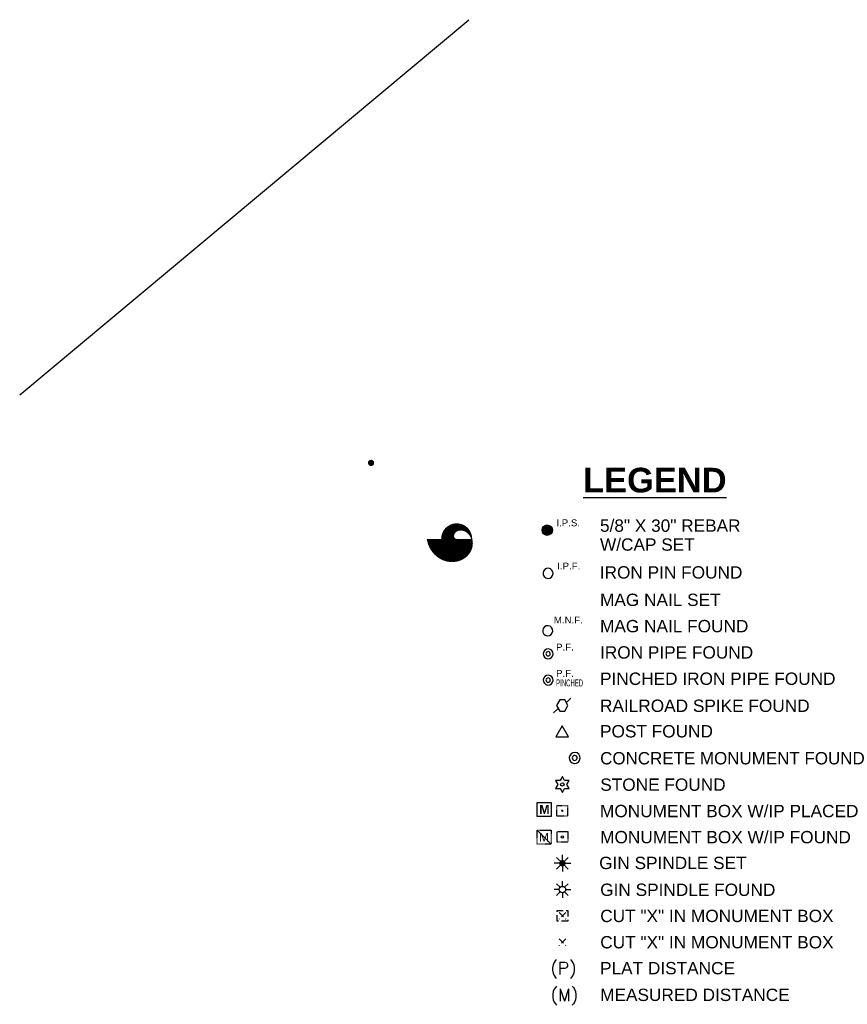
# Model space of a CAD drawing. Header units: feet. Extents: x 1372214 to 1390604, y 439650 to 444412.
# Tile 1 of 12: x 1373841 to 1374009, y 439951 to 440151. Entities that reach past the tile are written whole.
import ezdxf
from ezdxf.enums import TextEntityAlignment as Align

# ---------------------------------------------------------------- set-up
doc = ezdxf.new("R2010")
doc.units = ezdxf.units.FT
doc.header["$MEASUREMENT"] = 0
doc.linetypes.add('HIDDEN4', pattern=[0.09375, 0.0625, -0.03125])
doc.layers.add('RW_P_Text', color=130, linetype='Continuous')
doc.layers.add('RW_P_Text-Boundary', color=20, linetype='Continuous')
doc.styles.add('COEC', font='arialbd.ttf')
doc.styles.add('LEROY', font='simplex')
doc.styles.add('ODOT', font='arialbd.ttf')
doc.styles.get("Standard").update_dxf_attribs({"font": 'arial.ttf'})

# ---------------------------------------------------------------- blocks, each defined once
blk = doc.blocks.new('306')
at = {"color": 0, "linetype": 'ByBlock'}
for p, q in [((0.0415, 0.0286), (0.0882, 0.0752)), ((-0.0415, -0.0286), (-0.0882, -0.0752))]:
    blk.add_line(p, q, dxfattribs=at)
blk.add_lwpolyline([(-0.025, -0.0571), (0.025, -0.0571), (0.058, 0), (0.025, 0.0571), (-0.025, 0.0571), (-0.058, 0)], close=True, dxfattribs=at)
blk = doc.blocks.new('307')
at = {"linetype": 'HIDDEN4'}
for p, q in [((-0.0543, 0.0543), (0.0543, 0.0543)), ((-0.0543, -0.0544), (-0.0543, 0.0543)), ((0.0543, 0.0543), (0.0543, -0.0544)), ((0.0543, -0.0544), (-0.0543, -0.0544))]:
    blk.add_line(p, q, dxfattribs=at)
at = {"color": 0, "linetype": 'HIDDEN4'}
for p, q in [((-0.0343, 0.0344), (0.0343, -0.0344)), ((0.0343, 0.0343), (-0.0343, -0.0344))]:
    blk.add_line(p, q, dxfattribs=at)
blk = doc.blocks.new('309')
at = {"color": 0, "linetype": 'HIDDEN4'}
for p, q in [((-0.0343, 0.0344), (0.0343, -0.0344)), ((0.0343, 0.0343), (-0.0343, -0.0344))]:
    blk.add_line(p, q, dxfattribs=at)

msp = doc.modelspace()

# ---------------------------------------------------------------- hatches: boundary and pattern name
at = {"layer": 'RW_P_Text-Boundary'}
h = msp.add_hatch(color=256, dxfattribs=at)
edge = h.paths.add_edge_path()
edge.add_arc((1373951.22788, 439990.59988), 0.24971, 0, 360)

# ---------------------------------------------------------------- linework, layer by layer
at = {"layer": 'RW_P_Text', "const_width": 0.63}
msp.add_lwpolyline([(1373912.15981, 440061.10377, 1), (1373912.78981, 440061.10377, 1)], format="xyb", close=True, dxfattribs=at)
at = {"layer": 'RW_P_Text-Boundary'}
for p, q in [((1373841.25296, 440074.9206), (1373932.31555, 440150.94279)), ((1373946.1179, 439986.64915), (1373948.96251, 439983.80454)), ((1373951.25636, 439979.95454), (1373950.06991, 439981.14099)), ((1373951.25636, 439979.95454), (1373951.25636, 439981.63243)), ((1373951.25636, 439979.95454), (1373952.4428, 439981.14099)), ((1373951.25636, 439979.95454), (1373949.57847, 439979.95454)), ((1373951.25636, 439979.95454), (1373950.06991, 439978.76809)), ((1373951.25636, 439979.95454), (1373952.93424, 439979.95454)), ((1373951.25636, 439979.95454), (1373951.25636, 439978.27665)), ((1373951.25636, 439979.95454), (1373952.4428, 439978.76809)), ((1373951.26055, 439975.2706), (1373951.26055, 439976.30443)), ((1373950.61649, 439974.62654), (1373949.58267, 439974.62654)), ((1373950.80514, 439975.08196), (1373950.07411, 439975.81299)), ((1373950.80514, 439974.17112), (1373950.07411, 439973.44009)), ((1373951.71597, 439975.08196), (1373952.447, 439975.81299)), ((1373951.71597, 439974.17112), (1373952.447, 439973.44009)), ((1373951.90461, 439974.62654), (1373952.93844, 439974.62654)), ((1373951.26055, 439973.98248), (1373951.26055, 439972.94865))]:
    msp.add_line(p, q, dxfattribs=at)
at = {"layer": 'RW_P_Text-Boundary', "linetype": 'Continuous'}
for p, q in [((1373946.12716, 439992.27128), (1373948.97111, 439992.27128)), ((1373946.12716, 439989.42733), (1373946.12716, 439992.27128)), ((1373948.97111, 439992.27128), (1373948.97111, 439989.42733)), ((1373948.97111, 439989.42733), (1373946.12716, 439989.42733))]:
    msp.add_line(p, q, dxfattribs=at)
at = {"layer": 'RW_P_Text-Boundary', "linetype": 'HIDDEN4'}
for p, q in [((1373950.14094, 439991.68682), (1373952.31482, 439991.68682)), ((1373950.14094, 439989.51294), (1373950.14094, 439991.68682)), ((1373952.31482, 439991.68682), (1373952.31482, 439989.51294)), ((1373952.31482, 439989.51294), (1373950.14094, 439989.51294)), ((1373946.1179, 439986.64915), (1373948.96251, 439986.64915)), ((1373946.1179, 439983.80454), (1373946.1179, 439986.64915)), ((1373948.96251, 439986.64915), (1373948.96251, 439983.80454)), ((1373950.16522, 439986.36948), (1373952.3391, 439986.36948)), ((1373950.16522, 439984.1956), (1373950.16522, 439986.36948)), ((1373952.3391, 439986.36948), (1373952.3391, 439984.1956)), ((1373952.3391, 439984.1956), (1373950.16522, 439984.1956)), ((1373948.96251, 439983.80454), (1373946.1179, 439983.80454))]:
    msp.add_line(p, q, dxfattribs=at)
at = {"layer": 'RW_P_Text-Boundary'}
msp.add_lwpolyline([(1373928.25204, 440045.70027, 9, 3.15, 1), (1373931.40204, 440045.70027, 3.15, 3.15, 1)], format="xyseb", close=True, dxfattribs=at)
at = {"layer": 'RW_P_Text-Boundary', "const_width": 1.05}
msp.add_lwpolyline([(1373947.6568, 440047.47162, 1), (1373948.7068, 440047.47162, 1)], format="xyb", close=True, dxfattribs=at)
at = {"layer": 'RW_P_Text-Boundary'}
for points in [[(1373951.21283, 440007.80721), (1373949.90797, 440005.54712), (1373952.51769, 440005.54712)], [(1373950.3123, 439995.93853), (1373949.84657, 439995.13186), (1373950.77803, 439995.13186), (1373951.24376, 439994.3252), (1373951.70949, 439995.13186), (1373952.64095, 439995.13186), (1373952.17522, 439995.93853), (1373952.64095, 439996.7452), (1373951.70949, 439996.7452), (1373951.24376, 439997.55187), (1373950.77803, 439996.7452), (1373949.84657, 439996.7452)]]:
    msp.add_lwpolyline(points, close=True, dxfattribs=at)
at = {"layer": 'RW_P_Text-Boundary', "const_width": 0.64909, "flags": 128}
msp.add_lwpolyline([(1373950.93181, 439979.95454, 1), (1373951.5809, 439979.95454, 1)], format="xyb", close=True, dxfattribs=at)
at = {"layer": 'RW_P_Text-Boundary'}
for centre, radius in [((1373948.1818, 440047.47162), 1.05), ((1373951.24376, 439995.93853), 0.34904), ((1373951.25216, 439985.28254), 0.25), ((1373951.26055, 439974.62654), 0.64406)]:
    msp.add_circle(centre, radius, dxfattribs=at)
for centre, radius in [((1373948.35304, 440038.721), 1.02), ((1373948.28801, 440027.08686), 1.02), ((1373948.35723, 440022.4052), 0.9996), ((1373948.35723, 440022.4052), 0.441), ((1373948.36143, 440017.0772), 0.9996), ((1373948.36143, 440017.0772), 0.441), ((1373953.75185, 440001.30399), 1.11955), ((1373953.75185, 440001.30399), 0.49392)]:
    msp.add_arc(centre, radius, 266.5339573, 265.5339573, dxfattribs=at)

# ---------------------------------------------------------------- block references
at = {"layer": 'RW_P_Text-Boundary', "xscale": 19.999998, "yscale": 19.999998, "zscale": 19.999998}
for name, p in [('306', (1373951.22277, 440011.92081)), ('307', (1373951.26475, 439969.29875)), ('309', (1373951.26895, 439963.97055))]:
    msp.add_blockref(name, p, dxfattribs=at)

# ---------------------------------------------------------------- texts
at = {"layer": 'RW_P_Text-Boundary', "style": 'COEC'}
msp.add_text('%%ULEGEND', height=5, dxfattribs=at).set_placement((1373969.99286, 440055.11641), align=Align.CENTER)
at = {"layer": 'RW_P_Text-Boundary'}
for s, height, p in [('I.P.S.', 1.4, (1373950.04283, 440048.25711)), ('5/8" X 30" REBAR', 2.4999998, (1373958.876, 440047.14072)), ('W/CAP SET', 2.5, (1373958.876, 440043.30711)), ('I.P.F.', 1.4, (1373950.21407, 440039.50649)), ('IRON PIN FOUND', 2.4999998, (1373958.83337, 440037.66045)), ('MAG NAIL SET', 2.4999998, (1373958.8802, 440032.09773)), ('M.N.F.', 1.4, (1373949.53186, 440028.56891)), ('MAG NAIL FOUND', 2.4999998, (1373958.8802, 440026.76888)), ('P.F.', 1.4, (1373949.97167, 440023.06485)), ('IRON PIPE FOUND', 2.4999998, (1373958.8802, 440021.44002)), ('P.F.', 1.4, (1373949.97587, 440017.73686)), ('PINCHED IRON PIPE FOUND', 2.4999998, (1373958.8844, 440016.11202)), ('RAILROAD SPIKE FOUND', 2.4999998, (1373958.8802, 440010.62381)), ('POST FOUND', 2.5, (1373958.8802, 440005.45447)), ('CONCRETE MONUMENT FOUND', 2.4999998, (1373958.90666, 439999.99185)), ('STONE FOUND', 2.4999998, (1373958.93048, 439994.63824)), ('MONUMENT BOX W/IP PLACED', 2.4999998, (1373958.87577, 439989.28994)), ('M', 1.7303, (1373946.52514, 439984.36103)), ('MONUMENT BOX W/IP FOUND', 2.4999998, (1373958.90959, 439983.99761)), ('GIN SPINDLE SET', 2.4999998, (1373958.70843, 439978.76781)), ('GIN SPINDLE FOUND', 2.4999998, (1373958.91799, 439973.32701)), ('CUT "X" IN MONUMENT BOX', 2.4999998, (1373958.92365, 439968.02789)), ('CUT "X" IN MONUMENT BOX', 2.4999998, (1373958.92785, 439962.69989)), ('PLAT DISTANCE', 2.4999998, (1373958.88294, 439957.43663)), ('MEASURED DISTANCE', 2.4999998, (1373958.90959, 439952.0295))]:
    msp.add_text(s, height=height, dxfattribs=at).set_placement(p)
at = {"layer": 'RW_P_Text-Boundary', "width": 0.5}
msp.add_text('PINCHED', height=1.4, dxfattribs=at).set_placement((1373949.97587, 440015.8089))
at = {"layer": 'RW_P_Text-Boundary'}
for s, height, style, p in [('M', 1.83153, 'ODOT', (1373946.54068, 439989.95421)), ('(P)', 2.5, 'LEROY', (1373948.84037, 439957.43663)), ('(M)', 2.5, 'LEROY', (1373948.86702, 439952.0295))]:
    msp.add_text(s, height=height, dxfattribs=dict(at, style=style)).set_placement(p)

doc.saveas('drawing.dxf')
